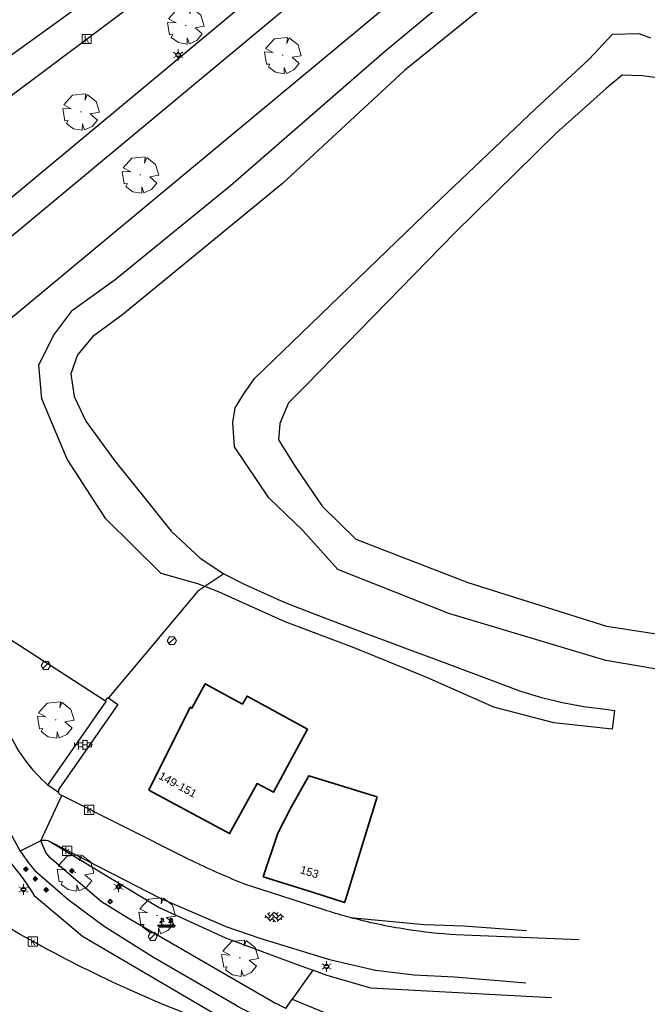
# Model space of a CAD drawing. Header units: metres. Extents: x 100797 to 101446, y 431104 to 431509.
# Tile 31 of 35: x 101283 to 101351, y 431240 to 431347. Entities that reach past the tile are written whole.
import ezdxf

# ---------------------------------------------------------------- set-up
doc = ezdxf.new("R2010")
doc.units = ezdxf.units.M
doc.layers.get('0').update_dxf_attribs({"linetype": 'CONTINUOUS'})
doc.layers.add('BAR_BEBOUWING', color=7, linetype='CONTINUOUS', lineweight=35, true_color=0x707070)
for name, color, linetype, true_color in [('BAR_BGT_BOMEN', 7, 'CONTINUOUS', 0x707070), ('BAR_BGT_PUNTSYMBOLEN', 7, 'CONTINUOUS', 0x707070), ('BAR_BGT_SYMBOLEN', 7, 'CONTINUOUS', 0x707070), ('BAR_HUISNUMMERS EN STRAATNAMEN', 7, 'CONTINUOUS', 0x707070), ('BAR_TOPO', 7, 'CONTINUOUS', 0x707070), ('BAR_WATER', 7, 'CONTINUOUS', 0x707070), ('BAR_WEGEN', 7, 'CONTINUOUS', 0x707070), ('BOR_BOMEN (vaste grootte)', 7, 'CONTINUOUS', 0x707070), ('BOR_LICHTMASTEN', 7, 'CONTINUOUS', 0x707070), ('BOR_RIOOLPUTTEN', 7, 'CONTINUOUS', 0x707070), ('BOR_VERKEERSBORD', 7, 'CONTINUOUS', 0x707070)]:
    doc.layers.add(name, color=color, linetype=linetype, true_color=true_color)
doc.styles.add('NLCS-ISO', font='NLCS-ISO.ttf')

# ---------------------------------------------------------------- blocks, each defined once
blk = doc.blocks.new('inspectieput_1', base_point=(100953.43, 431263.36))
at = {"color": 8, "lineweight": 0, "true_color": 0x707070}
for points in [[(100953.93, 431263.36), (100953.68, 431263.79), (100953.18, 431263.79), (100952.93, 431263.36), (100953.18, 431262.93), (100953.68, 431262.93), (100953.93, 431263.36)], [(100953.08, 431263.01), (100953.78, 431263.71)]]:
    blk.add_lwpolyline(points, dxfattribs=at)
blk = doc.blocks.new('lichtmast_1', base_point=(101313.15, 431373.61))
at = {"color": 8, "lineweight": 0, "true_color": 0x707070}
for points in [[(101313.15, 431373.9), (101313.15, 431374.19)], [(101312.9, 431373.75), (101312.65, 431373.9)], [(101312.9, 431373.46), (101312.65, 431373.32)], [(101313.44, 431373.61), (101313.15, 431373.9), (101312.86, 431373.61), (101313.15, 431373.32), (101313.44, 431373.61)], [(101312.89, 431373.72), (101313.42, 431373.72)], [(101312.89, 431373.49), (101313.42, 431373.49)], [(101313.15, 431373.32), (101313.15, 431373.03)], [(101313.4, 431373.75), (101313.65, 431373.9)], [(101313.4, 431373.46), (101313.65, 431373.32)]]:
    blk.add_lwpolyline(points, dxfattribs=at)
blk = doc.blocks.new('boom_5', base_point=(101195.65, 431331.72))
at = {"color": 8, "lineweight": 0, "true_color": 0x707070}
for points in [[(101196.16, 431333.65), (101194.75, 431333.51), (101193.79, 431332.46)], [(101196.16, 431333.65), (101196.1, 431332.99), (101196.34, 431333.6)], [(101197.65, 431331.67), (101197.31, 431332.84), (101196.34, 431333.6)], [(101193.68, 431332.08), (101194.61, 431332.03), (101193.79, 431332.46)], [(101193.68, 431332.08), (101193.91, 431330.74)], [(101195.71, 431331.72), (101195.59, 431331.72), (101195.71, 431331.72)], [(101197.65, 431331.67), (101196.67, 431331.5), (101197.44, 431330.82)], [(101194.1, 431330.45), (101194.26, 431330.76), (101193.91, 431330.74)], [(101194.1, 431330.45), (101194.86, 431329.88), (101195.8, 431329.72)], [(101196.05, 431329.76), (101195.82, 431330.4), (101195.8, 431329.72)], [(101196.05, 431329.76), (101196.86, 431330.13), (101197.44, 431330.82)]]:
    blk.add_lwpolyline(points, dxfattribs=at)
blk = doc.blocks.new('verkeersbord_1', base_point=(101107.64, 431195.48))
at = {"true_color": 0x707070, "transparency": 33554687}
h = blk.add_hatch(color=8, dxfattribs=at)
h.paths.add_polyline_path([(101107.89, 431195.48), (101107.64, 431195.73), (101107.39, 431195.48), (101107.64, 431195.23)])
h.paths.add_polyline_path([(101107.46, 431195.48), (101107.64, 431195.66), (101107.82, 431195.48), (101107.64, 431195.3)], flags=0)
at = {"color": 8, "lineweight": 0, "true_color": 0x707070}
for points in [[(101107.89, 431195.48), (101107.64, 431195.73), (101107.39, 431195.48), (101107.64, 431195.23), (101107.89, 431195.48)], [(101107.82, 431195.48), (101107.64, 431195.66), (101107.46, 431195.48), (101107.64, 431195.3), (101107.82, 431195.48)]]:
    blk.add_lwpolyline(points, dxfattribs=at)
blk = doc.blocks.new('boom_6', base_point=(101276.28, 431172.06))
at = {"color": 8, "lineweight": 0, "true_color": 0x707070}
for points in [[(101276.79, 431173.99), (101275.38, 431173.85), (101274.42, 431172.8)], [(101276.79, 431173.99), (101276.73, 431173.33), (101276.96, 431173.94)], [(101278.28, 431172.01), (101277.93, 431173.18), (101276.96, 431173.94)], [(101274.31, 431172.41), (101275.23, 431172.37), (101274.42, 431172.8)], [(101274.31, 431172.41), (101274.53, 431171.08)], [(101276.34, 431172.06), (101276.22, 431172.06), (101276.34, 431172.06)], [(101278.28, 431172.01), (101277.29, 431171.84), (101278.06, 431171.16)], [(101274.73, 431170.79), (101274.89, 431171.1), (101274.53, 431171.08)], [(101274.73, 431170.79), (101275.48, 431170.22), (101276.42, 431170.06)], [(101276.67, 431170.1), (101276.44, 431170.74), (101276.42, 431170.06)], [(101276.67, 431170.1), (101277.49, 431170.47), (101278.06, 431171.16)]]:
    blk.add_lwpolyline(points, dxfattribs=at)
blk = doc.blocks.new('afsluitpaal_1', base_point=(101287.419, 431391.834))
at = {"true_color": 0x707070, "transparency": 33554687}
blk.add_hatch(color=8, dxfattribs=at).paths.add_polyline_path([(101287.169, 431391.834), (101287.419, 431392.084), (101287.669, 431391.834), (101287.419, 431391.584)])
at = {"color": 8, "lineweight": 0, "true_color": 0x707070}
blk.add_lwpolyline([(101287.669, 431391.834), (101287.419, 431392.084), (101287.169, 431391.834), (101287.419, 431391.584), (101287.669, 431391.834)], dxfattribs=at)
blk = doc.blocks.new('tegels_1', base_point=(101313.55, 431423.17))
at = {"color": 8, "lineweight": 0, "true_color": 0x707070}
for points in [[(101312.6, 431423.4), (101312.63, 431423.4)], [(101312.63, 431422.91), (101312.63, 431423.43)], [(101312.63, 431423.17), (101313.09, 431423.17)], [(101312.99, 431423.63), (101313.09, 431423.63)], [(101313.09, 431422.68), (101313.09, 431423.66)], [(101313.09, 431423.4), (101313.55, 431423.4)], [(101313.55, 431422.62), (101313.55, 431423.72)], [(101313.55, 431423.63), (101314.02, 431423.63)], [(101313.55, 431423.17), (101314.02, 431423.17)], [(101314.02, 431422.68), (101314.02, 431423.66)], [(101314.02, 431423.4), (101314.48, 431423.4)], [(101314.48, 431422.91), (101314.48, 431423.43)], [(101314.48, 431423.17), (101314.6, 431423.17)], [(101312.6, 431422.94), (101312.63, 431422.94)], [(101312.99, 431422.71), (101313.09, 431422.71)], [(101313.09, 431422.94), (101313.55, 431422.94)], [(101313.55, 431422.71), (101314.02, 431422.71)], [(101314.02, 431422.94), (101314.48, 431422.94)]]:
    blk.add_lwpolyline(points, dxfattribs=at)
blk = doc.blocks.new('beplanting_1', base_point=(101316.77, 431360.68))
at = {"color": 8, "lineweight": 0, "true_color": 0x707070}
for points in [[(101316.24, 431361.18), (101316.14, 431361.33)], [(101316.18, 431361.27), (101316.19, 431361.31)], [(101316.25, 431360.73), (101316.24, 431361.38)], [(101316.25, 431361.12), (101316.43, 431361.29)], [(101316.34, 431361.21), (101316.32, 431361.28)], [(101317.22, 431361.18), (101317.11, 431361.34)], [(101317.15, 431361.28), (101317.16, 431361.32)], [(101317.22, 431360.74), (101317.21, 431361.38)], [(101317.22, 431361.13), (101317.4, 431361.3)], [(101317.31, 431361.21), (101317.29, 431361.28)], [(101317.34, 431361.25), (101317.41, 431361.24)], [(101316, 431360.34), (101315.73, 431360.52)], [(101316, 431360.34), (101315.8, 431360.61)], [(101316, 431360.34), (101315.92, 431360.64)], [(101315.94, 431360.34), (101317.6, 431360.35)], [(101316.15, 431360.87), (101315.99, 431360.85)], [(101316, 431360.34), (101316.06, 431360.65)], [(101316, 431360.34), (101316.18, 431360.6)], [(101316, 431360.34), (101316.27, 431360.54)], [(101316.24, 431360.34), (101316.25, 431360.73), (101316.05, 431361.01)], [(101316.12, 431360.91), (101316.16, 431361.04)], [(101316.22, 431361.22), (101316.13, 431361.21)], [(101316.49, 431360.34), (101316.22, 431360.53)], [(101316.25, 431360.93), (101316.46, 431361.06)], [(101316.49, 431360.34), (101316.29, 431360.62)], [(101316.36, 431361), (101316.5, 431360.93)], [(101316.37, 431361.24), (101316.44, 431361.23)], [(101316.4, 431361.02), (101316.4, 431361.16)], [(101316.49, 431360.34), (101316.41, 431360.64)], [(101316.49, 431360.34), (101316.56, 431360.65)], [(101316.49, 431360.34), (101316.67, 431360.61)], [(101316.49, 431360.34), (101316.76, 431360.54)], [(101316.95, 431360.35), (101316.67, 431360.53)], [(101316.95, 431360.35), (101316.74, 431360.62)], [(101316.95, 431360.35), (101316.87, 431360.65)], [(101316.95, 431360.35), (101317.01, 431360.66)], [(101316.95, 431360.35), (101317.13, 431360.61)], [(101316.95, 431360.35), (101317.22, 431360.55)], [(101317.12, 431360.88), (101316.96, 431360.86)], [(101317.22, 431360.35), (101317.22, 431360.74), (101317.02, 431361.02)], [(101317.09, 431360.92), (101317.13, 431361.04)], [(101317.19, 431361.22), (101317.11, 431361.22)], [(101317.46, 431360.35), (101317.18, 431360.54)], [(101317.22, 431360.94), (101317.43, 431361.07)], [(101317.46, 431360.35), (101317.25, 431360.62)], [(101317.33, 431361), (101317.47, 431360.94)], [(101317.37, 431361.03), (101317.37, 431361.16)], [(101317.46, 431360.35), (101317.38, 431360.65)], [(101317.46, 431360.35), (101317.52, 431360.66)], [(101317.46, 431360.35), (101317.64, 431360.62)], [(101317.46, 431360.35), (101317.73, 431360.55)]]:
    blk.add_lwpolyline(points, dxfattribs=at)
blk = doc.blocks.new('betonstraatstenen_1', base_point=(101286.8, 431176.56))
at = {"color": 8, "lineweight": 0, "true_color": 0x707070}
for points in [[(101286.05, 431176.87), (101286.35, 431176.56)], [(101286.13, 431176.34), (101286.8, 431177)], [(101286.13, 431176.78), (101286.33, 431176.98)], [(101286.77, 431177.03), (101287.24, 431176.56)], [(101287.02, 431176.78), (101287.21, 431176.98)], [(101287.02, 431176.34), (101287.53, 431176.85)], [(101285.78, 431176.42), (101285.91, 431176.56)], [(101285.81, 431176.66), (101286.35, 431176.12)], [(101286.27, 431176.03), (101286.8, 431176.56)], [(101286.58, 431176.78), (101287.24, 431176.12)], [(101286.58, 431176.34), (101286.94, 431175.97)], [(101286.64, 431175.97), (101286.8, 431176.12)], [(101287.11, 431175.99), (101287.68, 431176.56)], [(101287.46, 431176.78), (101287.78, 431176.46)], [(101287.46, 431176.34), (101287.6, 431176.19)]]:
    blk.add_lwpolyline(points, dxfattribs=at)
blk = doc.blocks.new('verkeersbord_2', base_point=(101289.84, 431190.77))
at = {"true_color": 0x707070, "transparency": 33554687}
h = blk.add_hatch(color=8, dxfattribs=at)
h.paths.add_polyline_path([(101290.09, 431190.77), (101289.84, 431191.02), (101289.59, 431190.77), (101289.84, 431190.52)])
h.paths.add_polyline_path([(101289.66, 431190.77), (101289.84, 431190.94), (101290.02, 431190.77), (101289.84, 431190.59)], flags=0)
at = {"color": 8, "lineweight": 0, "true_color": 0x707070}
for points in [[(101290.09, 431190.77), (101289.84, 431191.02), (101289.59, 431190.77), (101289.84, 431190.52), (101290.09, 431190.77)], [(101290.02, 431190.77), (101289.84, 431190.94), (101289.66, 431190.77), (101289.84, 431190.59), (101290.02, 431190.77)]]:
    blk.add_lwpolyline(points, dxfattribs=at)
blk = doc.blocks.new('afsluitpaal_51', base_point=(101292.344, 431189.493))
at = {"true_color": 0x707070, "transparency": 33554687}
blk.add_hatch(color=8, dxfattribs=at).paths.add_polyline_path([(101292.094, 431189.493), (101292.344, 431189.743), (101292.594, 431189.493), (101292.344, 431189.243)])
at = {"color": 8, "lineweight": 0, "true_color": 0x707070}
blk.add_lwpolyline([(101292.594, 431189.493), (101292.344, 431189.743), (101292.094, 431189.493), (101292.344, 431189.243), (101292.594, 431189.493)], dxfattribs=at)
blk = doc.blocks.new('kolk-symbool_1', base_point=(101288.59, 431172.13))
at = {"true_color": 0x707070, "transparency": 33554687}
h = blk.add_hatch(color=8, dxfattribs=at)
h.paths.add_polyline_path([(101288.62, 431172.08), (101288.85, 431172.3), (101288.72, 431172.3), (101288.49, 431172.06), (101288.56, 431172.01), (101288.75, 431171.72), (101288.87, 431171.72)])
h.paths.add_polyline_path([(101288.56, 431172.01), (101288.49, 431172.06), (101288.49, 431172.52), (101288.39, 431172.52), (101288.39, 431171.72), (101288.49, 431171.72), (101288.49, 431171.95)], flags=0)
at = {"color": 8, "lineweight": 0, "true_color": 0x707070}
blk.add_lwpolyline([(101288.09, 431172.62), (101289.09, 431172.62), (101289.09, 431171.62), (101288.09, 431171.62), (101288.09, 431172.62)], dxfattribs=at)

msp = doc.modelspace()

# ---------------------------------------------------------------- linework, layer by layer
at = {"layer": 'BAR_BEBOUWING', "ltscale": 10, "flags": 128}
for points in [[(101307.528, 431272.529), (101303.488, 431274.745), (101302.037, 431272.1), (101301.844, 431272.206), (101297.377, 431263.225), (101306.115, 431258.535), (101309.085, 431263.938), (101310.853, 431263.01), (101312.622, 431266.295), (101314.561, 431269.829), (101308.016, 431273.419)], [(101322.072, 431262.494), (101314.687, 431264.76), (101312.787, 431261.371), (101311.325, 431258.558), (101309.753, 431253.842), (101315.105, 431252.164), (101318.568, 431251.078), (101318.651, 431251.347), (101320.889, 431258.64)]]:
    msp.add_lwpolyline(points, close=True, dxfattribs=at)
at = {"layer": 'BAR_TOPO', "ltscale": 0.01, "flags": 128}
for points in [[(101267.285, 431310.57), (101268.105, 431311.253), (101327.668, 431360.832, 0.0119115), (101343.714, 431375.604, 0.0418405), (101366.643, 431403.445, 0.076539), (101382.616, 431431.622)], [(101355.63, 431420.169), (101350.415, 431412.075, -0.0275555), (101336.367, 431393.86, -0.0048618), (101319.579, 431375.278), (101308.624, 431363.671), (101305.611, 431360.874), (101298.759, 431355.037), (101292.488, 431350.069), (101255.136, 431323.082), (101254.319, 431322.44), (101253.547, 431321.834), (101247.836, 431317.198)], [(101250.211, 431312.692), (101259.465, 431320.872, -0.0115305), (101266.845, 431326.759), (101276.648, 431334.094), (101301.926, 431353.009, 0.0027292), (101304.553, 431355.205, 0.0162742), (101331.458, 431379.064, 0.0392929), (101354.998, 431407.467), (101360.81, 431416.467)], [(101360.81, 431416.467, -0.3643966), (101361.408, 431416.572), (101361.423, 431416.562), (101368.275, 431412.385), (101368.344, 431412.343, -0.387406), (101368.487, 431411.658), (101368.448, 431411.601), (101364.261, 431405.472, -0.0377874), (101341.545, 431377.757, -0.0152686), (101325.599, 431363.263), (101255.257, 431304.721)], [(101286.445, 431263.782, -0.0987561), (101282.25, 431269.422), (101275.721, 431290.162), (101274.759, 431293.219, 0.1214941), (101271.991, 431296.273)], [(101255.785, 431293.365), (101254.87, 431292.55), (101253.624, 431291.123, 0.3149713), (101255.923, 431277.525), (101256.824, 431276.699), (101259.994, 431273.791), (101268.039, 431267.12), (101277.849, 431259.902, -0.0805843), (101284.973, 431251.812), (101290.197, 431247.401), (101304.336, 431239.099), (101307.017, 431237.67, 0.0083195), (101312.775, 431235.1)], [(101256.871, 431291.79), (101256.094, 431291.086, 0.1531949), (101254.442, 431287.094, 0.1451579), (101256.586, 431279.914), (101263.897, 431273.217), (101264.663, 431272.516, 0.0128586), (101266.01, 431271.379), (101267.589, 431270.187), (101277.141, 431262.977), (101279.261, 431261.701, -0.1028909), (101282.15, 431258.992), (101283.451, 431256.637)], [(101312.775, 431235.1, -0.0350765), (101294.754, 431241.848, -0.0194977), (101284.535, 431247.003, -0.0170281), (101275.949, 431252.151, -0.0230948), (101267.364, 431258.153, -0.0241981), (101258.993, 431265.275, -0.0253532), (101249.114, 431275.826, -0.0054936), (101247.03, 431278.454)], [(101293.016, 431273.218), (101294.026, 431272.518), (101287.722, 431263.454), (101287.636, 431263.331, 0.1804153), (101287.602, 431262.986)], [(101238.025, 431270.829), (101252.272, 431259.061, 0.0484579), (101275.012, 431243.047, 0.0375083), (101293.529, 431233.977, 0.0206936), (101304.297, 431229.992, 0.0080219), (101308.556, 431228.688)], [(101287.949, 431262.634), (101287.777, 431262.721, -0.1617165), (101287.602, 431262.986)], [(101319.155, 431249.44, -0.0114922), (101316.646, 431250.176), (101316.354, 431250.27), (101309.539, 431252.458), (101307.939, 431252.972), (101306.831, 431253.422, -0.0164736), (101301.296, 431255.936), (101287.949, 431262.634)], [(101285.682, 431257.736, -0.1814534), (101286.424, 431257.782), (101286.745, 431257.617)], [(101312.197, 431239.598, -0.0108058), (101311.081, 431240.142), (101308.771, 431241.475), (101295.166, 431249.326), (101292.268, 431251.147), (101286.655, 431255.917), (101286.239, 431256.489), (101285.682, 431257.736)], [(101283.451, 431256.637, 0.0562842), (101285.314, 431254.272), (101288.617, 431251.427), (101291.562, 431249.232), (101292.545, 431248.499), (101297.864, 431245.141), (101306.629, 431240.039, 0.032714), (101310.013, 431238.37), (101312.795, 431237.222), (101313.486, 431236.959)], [(101343.952, 431247.03), (101333.241, 431247.453), (101330.652, 431247.556, -0.0231577), (101325.285, 431248.14, -0.0270679), (101319.155, 431249.44)]]:
    msp.add_lwpolyline(points, format="xyb", dxfattribs=at)
for points in [[(101384.917, 431424.987), (101382.509, 431418.118), (101372.856, 431402.691), (101364.08, 431390.222), (101352.671, 431376.205), (101347.123, 431370.203), (101333.946, 431357.144), (101272.541, 431306.117)], [(101303.426, 431285.282), (101302.672, 431285.581), (101298.702, 431286.692), (101292.735, 431292.599), (101288.535, 431299.064), (101285.779, 431305.607), (101285.453, 431309.26), (101287.042, 431312.446), (101289.096, 431315.209), (101293.726, 431318.516), (101306.225, 431328.692), (101322.831, 431343.155), (101338.05, 431355.817), (101349.449, 431367.798), (101363.401, 431383.503), (101376.002, 431401.254), (101388.291, 431421.249), (101390.555, 431422.585), (101390.885, 431423.045), (101388.975, 431422.939), (101386.757, 431422.569), (101385.199, 431423.252), (101384.917, 431424.987)], [(101355.304, 431368.475), (101349.621, 431362.154), (101342.791, 431355.368), (101335.599, 431349.696), (101325.058, 431341.153), (101311.827, 431328.918), (101294.544, 431314.736), (101291.319, 431312.345), (101289.64, 431310.364), (101288.93, 431308.308), (101289.277, 431305.846), (101290.55, 431303.197), (101293.664, 431298.903), (101296.957, 431294.844), (101299.799, 431291.268), (101302.948, 431288.348), (101305.484, 431286.636)], [(101367.231, 431273.795), (101346.852, 431277.261), (101329.853, 431282.349), (101317.823, 431287.11), (101314.061, 431291.341), (101310.371, 431294.862), (101306.659, 431300.389), (101306.455, 431303.021), (101306.733, 431304.621), (101307.669, 431306.148), (101308.814, 431307.817), (101328.236, 431326.521), (101339.22, 431336.996), (101345.049, 431342.371), (101347.568, 431345.098), (101350.414, 431345.159), (101351.69, 431344.688)], [(101353.839, 431340.187), (101350.778, 431340.574), (101348.608, 431340.642), (101346.886, 431339.205), (101341.472, 431334.354), (101330.492, 431323.589), (101314.396, 431307.079), (101312.492, 431305.167), (101311.561, 431302.925), (101311.421, 431301.173), (101313.288, 431298.146), (101316.149, 431293.992), (101319.767, 431290.398), (101331.887, 431285.702), (101346.905, 431280.992), (101367.785, 431277.779)], [(101274.988, 431298.693), (101281.019, 431280.39), (101292.686, 431272.885)], [(101305.484, 431286.636), (101303.426, 431285.282)], [(101305.484, 431286.636), (101307.605, 431285.578), (101312.008, 431283.571)], [(101303.426, 431285.282), (101302.676, 431284.788), (101293.016, 431273.218)], [(101347.764, 431271.864), (101347.52, 431269.832), (101341.195, 431270.528), (101334.707, 431272.209), (101327.455, 431275.426), (101319.601, 431278.644), (101312.146, 431281.449), (101308.933, 431282.908), (101304.903, 431284.697), (101303.426, 431285.282)], [(101312.008, 431283.571), (101313.206, 431283.107), (101316.679, 431281.788), (101321.36, 431280.026), (101323.702, 431279.131), (101325.906, 431278.319), (101328.195, 431277.486), (101335.405, 431274.766), (101337.614, 431273.95), (101339.866, 431273.264), (101342.155, 431272.71), (101344.472, 431272.291), (101346.81, 431272.008), (101347.764, 431271.864)], [(101286.445, 431263.782), (101292.77, 431272.831), (101292.686, 431272.885)], [(101292.686, 431272.885), (101292.934, 431273.275), (101293.016, 431273.218)], [(101287.602, 431262.986), (101286.445, 431263.782)], [(101285.682, 431257.736), (101287.949, 431262.634)], [(101285.682, 431257.736), (101283.451, 431256.637)], [(101286.745, 431257.617), (101298.604, 431251.544), (101305.708, 431248.471), (101309.402, 431247.191), (101316.927, 431244.882), (101321.921, 431243.747), (101326.099, 431243.244), (101330.475, 431243.006), (101338.177, 431242.368)], [(101286.745, 431257.617), (101298.497, 431250.506), (101305.665, 431247.22), (101312.732, 431244.606), (101315.128, 431243.72)], [(101319.155, 431249.44), (101327.194, 431248.663), (101331.482, 431248.548), (101338.248, 431248.019)], [(101315.128, 431243.72), (101312.905, 431240.595)], [(101340.949, 431240.75), (101321.407, 431241.781), (101316.687, 431243.143), (101316.16, 431243.338), (101315.128, 431243.72)], [(101312.197, 431239.598), (101312.905, 431240.595)], [(101312.905, 431240.595), (101316.839, 431238.976), (101336.838, 431235.176), (101338.083, 431234.969)]]:
    msp.add_lwpolyline(points, dxfattribs=at)
for points in [[(101307.528, 431272.529), (101303.488, 431274.745), (101302.037, 431272.1), (101301.844, 431272.206), (101297.377, 431263.225), (101306.115, 431258.535), (101309.085, 431263.938), (101310.853, 431263.01), (101312.622, 431266.295), (101314.561, 431269.829), (101308.016, 431273.419)], [(101322.072, 431262.494), (101314.687, 431264.76), (101312.787, 431261.371), (101311.325, 431258.558), (101309.753, 431253.842), (101315.105, 431252.164), (101318.568, 431251.078), (101318.651, 431251.347), (101320.889, 431258.64)]]:
    msp.add_lwpolyline(points, close=True, dxfattribs=at)
at = {"layer": 'BAR_WATER', "ltscale": 0.01, "flags": 128}
for points in [[(101303.426, 431285.282), (101302.672, 431285.581), (101298.702, 431286.692), (101292.735, 431292.599), (101288.535, 431299.064), (101285.779, 431305.607), (101285.453, 431309.26), (101287.042, 431312.446), (101289.096, 431315.209), (101293.726, 431318.516), (101306.225, 431328.692), (101322.831, 431343.155), (101338.05, 431355.817), (101349.449, 431367.798), (101363.401, 431383.503), (101376.002, 431401.254), (101388.291, 431421.249), (101390.555, 431422.585), (101390.885, 431423.045), (101388.975, 431422.939), (101386.757, 431422.569), (101385.199, 431423.252), (101384.917, 431424.987)], [(101355.304, 431368.475), (101349.621, 431362.154), (101342.791, 431355.368), (101335.599, 431349.696), (101325.058, 431341.153), (101311.827, 431328.918), (101294.544, 431314.736), (101291.319, 431312.345), (101289.64, 431310.364), (101288.93, 431308.308), (101289.277, 431305.846), (101290.55, 431303.197), (101293.664, 431298.903), (101296.957, 431294.844), (101299.799, 431291.268), (101302.948, 431288.348), (101305.484, 431286.636)], [(101367.231, 431273.795), (101346.852, 431277.261), (101329.853, 431282.349), (101317.823, 431287.11), (101314.061, 431291.341), (101310.371, 431294.862), (101306.659, 431300.389), (101306.455, 431303.021), (101306.733, 431304.621), (101307.669, 431306.148), (101308.814, 431307.817), (101328.236, 431326.521), (101339.22, 431336.996), (101345.049, 431342.371), (101347.568, 431345.098), (101350.414, 431345.159), (101351.69, 431344.688)], [(101305.484, 431286.636), (101303.426, 431285.282)], [(101305.484, 431286.636), (101307.605, 431285.578), (101312.008, 431283.571)], [(101347.764, 431271.864), (101347.52, 431269.832), (101341.195, 431270.528), (101334.707, 431272.209), (101327.455, 431275.426), (101319.601, 431278.644), (101312.146, 431281.449), (101308.933, 431282.908), (101304.903, 431284.697), (101303.426, 431285.282)]]:
    msp.add_lwpolyline(points, dxfattribs=at)
at = {"layer": 'BAR_WEGEN', "ltscale": 0.01, "flags": 128}
for points in [[(101267.285, 431310.57), (101268.105, 431311.253), (101327.668, 431360.832, 0.0119115), (101343.714, 431375.604, 0.0418405), (101366.643, 431403.445, 0.076539), (101382.616, 431431.622)], [(101355.63, 431420.169), (101350.415, 431412.075, -0.0275555), (101336.367, 431393.86, -0.0048618), (101319.579, 431375.278), (101308.624, 431363.671), (101305.611, 431360.874), (101298.759, 431355.037), (101292.488, 431350.069), (101255.136, 431323.082), (101254.319, 431322.44), (101253.547, 431321.834), (101247.836, 431317.198)], [(101250.211, 431312.692), (101259.465, 431320.872, -0.0115305), (101266.845, 431326.759), (101276.648, 431334.094), (101301.926, 431353.009, 0.0027292), (101304.553, 431355.205, 0.0162742), (101331.458, 431379.064, 0.0392929), (101354.998, 431407.467), (101360.81, 431416.467)], [(101360.81, 431416.467, -0.3643966), (101361.408, 431416.572), (101361.423, 431416.562), (101368.275, 431412.385), (101368.344, 431412.343, -0.387406), (101368.487, 431411.658), (101368.448, 431411.601), (101364.261, 431405.472, -0.0377874), (101341.545, 431377.757, -0.0152686), (101325.599, 431363.263), (101255.257, 431304.721)], [(101286.445, 431263.782, -0.0987561), (101282.25, 431269.422), (101275.721, 431290.162), (101274.759, 431293.219, 0.1214941), (101271.991, 431296.273)], [(101256.871, 431291.79), (101256.094, 431291.086, 0.1531949), (101254.442, 431287.094, 0.1451579), (101256.586, 431279.914), (101263.897, 431273.217), (101264.663, 431272.516, 0.0128586), (101266.01, 431271.379), (101267.589, 431270.187), (101277.141, 431262.977), (101279.261, 431261.701, -0.1028909), (101282.15, 431258.992), (101283.451, 431256.637)], [(101312.775, 431235.1, -0.0350765), (101294.754, 431241.848, -0.0194977), (101284.535, 431247.003, -0.0170281), (101275.949, 431252.151, -0.0230948), (101267.364, 431258.153, -0.0241981), (101258.993, 431265.275, -0.0253532), (101249.114, 431275.826, -0.0054936), (101247.03, 431278.454)], [(101293.016, 431273.218), (101294.026, 431272.518), (101287.722, 431263.454), (101287.636, 431263.331, 0.1804153), (101287.602, 431262.986)], [(101238.025, 431270.829), (101252.272, 431259.061, 0.0484579), (101275.012, 431243.047, 0.0375083), (101293.529, 431233.977, 0.0206936), (101304.297, 431229.992, 0.0080219), (101308.556, 431228.688)], [(101287.949, 431262.634), (101287.777, 431262.721, -0.1617165), (101287.602, 431262.986)], [(101319.155, 431249.44, -0.0114922), (101316.646, 431250.176), (101316.354, 431250.27), (101309.539, 431252.458), (101307.939, 431252.972), (101306.831, 431253.422, -0.0164736), (101301.296, 431255.936), (101287.949, 431262.634)], [(101285.682, 431257.736, -0.1814534), (101286.424, 431257.782), (101286.745, 431257.617)], [(101312.197, 431239.598, -0.0108058), (101311.081, 431240.142), (101308.771, 431241.475), (101295.166, 431249.326), (101292.268, 431251.147), (101286.655, 431255.917), (101286.239, 431256.489), (101285.682, 431257.736)], [(101283.451, 431256.637, 0.0562842), (101285.314, 431254.272), (101288.617, 431251.427), (101291.562, 431249.232), (101292.545, 431248.499), (101297.864, 431245.141), (101306.629, 431240.039, 0.032714), (101310.013, 431238.37), (101312.795, 431237.222), (101313.486, 431236.959)], [(101343.952, 431247.03), (101333.241, 431247.453), (101330.652, 431247.556, -0.0231577), (101325.285, 431248.14, -0.0270679), (101319.155, 431249.44)]]:
    msp.add_lwpolyline(points, format="xyb", dxfattribs=at)
for points in [[(101286.445, 431263.782), (101292.77, 431272.831), (101292.686, 431272.885)], [(101292.686, 431272.885), (101292.934, 431273.275), (101293.016, 431273.218)], [(101287.602, 431262.986), (101286.445, 431263.782)], [(101285.682, 431257.736), (101287.949, 431262.634)], [(101285.682, 431257.736), (101283.451, 431256.637)], [(101286.745, 431257.617), (101298.604, 431251.544), (101305.708, 431248.471), (101309.402, 431247.191), (101316.927, 431244.882), (101321.921, 431243.747), (101326.099, 431243.244), (101330.475, 431243.006), (101338.177, 431242.368)]]:
    msp.add_lwpolyline(points, dxfattribs=at)

# ---------------------------------------------------------------- block references
at = {"layer": 'BAR_BGT_BOMEN'}
msp.add_blockref('boom_6', (101287.285, 431270.857), dxfattribs=at)
at = {"layer": 'BAR_BGT_PUNTSYMBOLEN'}
for name, p in [('kolk-symbool_1', (101290.644, 431344.567)), ('kolk-symbool_1', (101290.921, 431261.11)), ('kolk-symbool_1', (101288.535, 431256.676)), ('afsluitpaal_51', (101284.074, 431254.66)), ('afsluitpaal_51', (101289.054, 431254.479)), ('afsluitpaal_51', (101289.054, 431254.479)), ('afsluitpaal_51', (101285.088, 431253.62)), ('afsluitpaal_51', (101286.253, 431252.443)), ('verkeersbord_2', (101294.097, 431252.757)), ('kolk-symbool_1', (101284.807, 431246.852))]:
    msp.add_blockref(name, p, dxfattribs=at)
at = {"layer": 'BAR_BGT_SYMBOLEN'}
for name, p in [('tegels_1', (101290.235, 431268.136)), ('afsluitpaal_1', (101284.074, 431254.66)), ('afsluitpaal_1', (101289.054, 431254.479)), ('afsluitpaal_1', (101289.054, 431254.479)), ('afsluitpaal_1', (101285.088, 431253.62)), ('afsluitpaal_1', (101286.253, 431252.443)), ('beplanting_1', (101299.318, 431248.713)), ('betonstraatstenen_1', (101310.954, 431249.559))]:
    msp.add_blockref(name, p, dxfattribs=at)
at = {"layer": 'BOR_BOMEN (vaste grootte)'}
for p in [(101301.358, 431346.005), (101311.864, 431342.801), (101290.02, 431336.683), (101296.45, 431329.863), (101289.426, 431254.294), (101298.264, 431249.643), (101307.227, 431245.054)]:
    msp.add_blockref('boom_5', p, dxfattribs=at)
at = {"layer": 'BOR_LICHTMASTEN'}
for p in [(101300.548, 431342.829), (101283.808, 431252.48), (101294.097, 431252.757), (101316.618, 431244.123)]:
    msp.add_blockref('lichtmast_1', p, dxfattribs=at)
at = {"layer": 'BOR_RIOOLPUTTEN'}
for p in [(101299.87, 431279.41), (101286.23, 431276.72), (101297.79, 431247.39)]:
    msp.add_blockref('inspectieput_1', p, dxfattribs=at)
at = {"layer": 'BOR_VERKEERSBORD'}
msp.add_blockref('verkeersbord_1', (101293.176, 431251.162), dxfattribs=at)

# ---------------------------------------------------------------- texts
at = {"layer": 'BAR_HUISNUMMERS EN STRAATNAMEN', "char_height": 0.87, "attachment_point": 5, "style": 'NLCS-ISO'}
for s, insert, rotation in [('{{\\fArial|b0|i0;149-151}}', (101300.508, 431263.814), 331.2), ('{{\\fArial|b0|i0;153}}', (101314.76, 431254.368), 342.9)]:
    msp.add_mtext(s, dxfattribs=dict(at, insert=insert, rotation=rotation))

doc.saveas('drawing.dxf')
